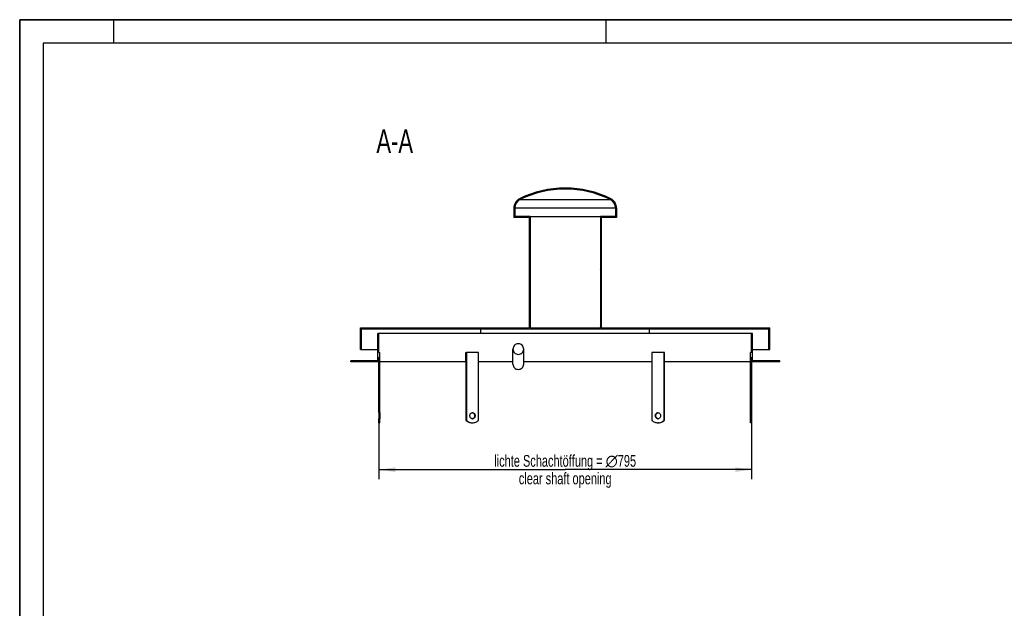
# Model space of a CAD drawing. Header units: millimetres. Extents: x 0 to 4200, y 0 to 2970.
# Tile 1 of 3: x 0 to 2100, y 1716 to 2970. Entities that reach past the tile are written whole.
import ezdxf

# ---------------------------------------------------------------- set-up
doc = ezdxf.new("R2010")
doc.units = ezdxf.units.MM
doc.header["$LTSCALE"] = 231
doc.layers.get('0').update_dxf_attribs({"linetype": 'CONTINUOUS'})
for name, color, linetype in [('005_AXIS', 7, 'CONTINUOUS'), ('050_DIMENSIONING', 7, 'CONTINUOUS'), ('052_SYMBOLS', 7, 'CONTINUOUS')]:
    doc.layers.add(name, color=color, linetype=linetype)
doc.styles.get("Standard").update_dxf_attribs({"font": 'txt', "width": 0.7})
doc.dimstyles.new('DIMSTYLE_1', dxfattribs={"dimtxt": 25, "dimasz": 35, "dimexe": 2, "dimexo": 1, "dimtad": 1, "dimdec": 1, "dimtxsty": 'Standard', "dimblk": '_FILLED', "dimblk1": '_FILLED', "dimblk2": '_FILLED', "dimcen": 0.09, "dimazin": 2, "dimtp": 0.8, "dimtm": 0.8, "dimtfac": 1, "dimtdec": 1, "dimtofl": 0, "dimtmove": 0, "dimatfit": 3, "dimldrblk": '_FILLED', "dimfxl": 1, "dimtolj": 1, "dimarcsym": 0})

# ---------------------------------------------------------------- blocks, each defined once
blk = doc.blocks.new('_FILLED')
at = {"color": 0, "linetype": 'ByBlock'}
blk.add_solid([(0, 0), (-1, 0.1428571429), (-1, -0.1428571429)], dxfattribs=at)
blk = doc.blocks.new('*D2')
at = {"layer": '050_DIMENSIONING', "color": 2, "linetype": 'Continuous', "transparency": 16777216}
for p, q in [((765.9848874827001, 2251.2511415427), (765.9848874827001, 1991.2511415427)), ((1560.9848874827, 2251.2511415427), (1560.9848874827, 1991.2511415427)), ((765.9848874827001, 2011.2511415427), (1163.4848874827, 2011.2511415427)), ((1560.9848874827, 2011.2511415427), (1163.4848874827, 2011.2511415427))]:
    blk.add_line(p, q, dxfattribs=at)
at = {"layer": '050_DIMENSIONING', "color": 2, "linetype": 'Continuous', "transparency": 16777216, "xscale": 35, "yscale": 35, "zscale": 35, "rotation": 180}
blk.add_blockref('_FILLED', (765.9848874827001, 2011.2511415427), dxfattribs=at)
at = {"layer": '050_DIMENSIONING', "color": 2, "linetype": 'Continuous', "transparency": 16777216, "xscale": 35, "yscale": 35, "zscale": 35}
blk.add_blockref('_FILLED', (1560.9848874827, 2011.2511415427), dxfattribs=at)
at = {"layer": '050_DIMENSIONING', "color": 2, "linetype": 'Continuous', "transparency": 16777216, "insert": (1163.4848874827, 2042.5011415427), "char_height": 25, "width": 717.3214285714, "attachment_point": 2, "line_spacing_factor": 0.9}
blk.add_mtext('lichte Schachtöffung = \\fgdt;{\\W1.0;{\\fgdt;n}}\\ftxt;795\\Pclear shaft opening', dxfattribs=at)

msp = doc.modelspace()

# ---------------------------------------------------------------- hatches: boundary and pattern name
at = {"linetype": 'Continuous'}
h = msp.add_hatch(dxfattribs=at)
h.set_pattern_fill('ANSI31', color=2, style=0, pattern_type=2)
h.set_pattern_definition([(45, (1163.4848874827, 2241.2511415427), (-60.3113850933, 60.3113850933), [])])
edge = h.paths.add_edge_path()
edge.add_line((1562.9848874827, 2301.2511415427), (1560.9848874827, 2301.2511415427))
edge.add_line((1562.9848874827, 2243.2511415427), (1562.9848874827, 2301.2511415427))
edge.add_line((1620.9848874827, 2243.2511415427), (1562.9848874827, 2243.2511415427))
edge.add_line((1620.9848874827, 2241.2511415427), (1620.9848874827, 2243.2511415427))
edge.add_line((1620.9848874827, 2241.2511415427), (1560.9848874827, 2241.2511415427))
edge.add_line((1560.9848874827, 2132.7511415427), (1560.9848874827, 2241.2511415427))
edge.add_line((1560.9848874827, 2132.7511415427), (1558.9848874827, 2132.7511415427))
edge.add_line((1558.9848874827, 2132.7511415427), (1558.9848874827, 2261.2511415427))
edge.add_line((1560.9848874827, 2261.2511415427), (1558.9848874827, 2261.2511415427))
edge.add_line((1560.9848874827, 2261.2511415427), (1560.9848874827, 2301.2511415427))
edge = h.paths.add_edge_path()
edge.add_line((765.9848874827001, 2301.2511415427), (763.9848874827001, 2301.2511415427))
edge.add_line((765.9848874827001, 2261.2511415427), (765.9848874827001, 2301.2511415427))
edge.add_line((765.9848874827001, 2261.2511415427), (767.9848874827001, 2261.2511415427))
edge.add_line((767.9848874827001, 2132.7511415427), (767.9848874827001, 2261.2511415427))
edge.add_line((765.9848874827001, 2132.7511415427), (767.9848874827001, 2132.7511415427))
edge.add_line((765.9848874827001, 2132.7511415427), (765.9848874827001, 2241.2511415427))
edge.add_line((765.9848874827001, 2241.2511415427), (705.9848874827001, 2241.2511415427))
edge.add_line((705.9848874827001, 2241.2511415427), (705.9848874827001, 2243.2511415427))
edge.add_line((763.9848874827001, 2243.2511415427), (705.9848874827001, 2243.2511415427))
edge.add_line((763.9848874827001, 2243.2511415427), (763.9848874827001, 2301.2511415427))
edge = h.paths.add_edge_path()
edge.add_line((765.9848874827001, 2111.2511415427), (765.9848874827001, 2119.7511415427))
edge.add_line((765.9848874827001, 2119.7511415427), (767.9848874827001, 2119.7511415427))
edge.add_line((767.9848874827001, 2111.2511415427), (767.9848874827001, 2119.7511415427))
edge.add_line((765.9848874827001, 2111.2511415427), (767.9848874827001, 2111.2511415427))
edge = h.paths.add_edge_path()
edge.add_line((1560.9848874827, 2111.2511415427), (1560.9848874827, 2119.7511415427))
edge.add_line((1560.9848874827, 2111.2511415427), (1558.9848874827, 2111.2511415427))
edge.add_line((1558.9848874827, 2111.2511415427), (1558.9848874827, 2119.7511415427))
edge.add_line((1560.9848874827, 2119.7511415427), (1558.9848874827, 2119.7511415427))
edge = h.paths.add_edge_path()
edge.add_line((726.9848874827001, 2267.2511415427), (728.9848874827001, 2267.2511415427))
edge.add_line((726.9848874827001, 2267.2511415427), (726.9848874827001, 2313.2511415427))
edge.add_line((726.9848874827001, 2313.2511415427), (1086.4848874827, 2313.2511415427))
edge.add_line((1086.4848874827, 2548.8262105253), (1086.4848874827, 2313.2511415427))
edge.add_line((1086.4848874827, 2548.8262105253), (1053.9848874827, 2548.8262105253))
edge.add_line((1053.9848874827, 2568.8262105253), (1053.9848874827, 2548.8262105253))
edge.add_arc((1075.8848874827, 2568.8262105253), 21.9, 116.373385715, 180)
edge.add_arc((1163.4848874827, 2392.1511415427), 219.1, 90, 116.373385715)
edge.add_arc((1163.4848874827, 2392.1511415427), 219.1, 423.626614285, 450, ccw=False)
edge.add_arc((1251.0848874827, 2568.8262105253), 21.9, 360, 423.626614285, ccw=False)
edge.add_line((1272.9848874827, 2568.8262105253), (1272.9848874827, 2548.8262105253))
edge.add_line((1272.9848874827, 2548.8262105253), (1240.4848874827, 2548.8262105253))
edge.add_line((1240.4848874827, 2548.8262105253), (1240.4848874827, 2313.2511415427))
edge.add_line((1240.4848874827, 2313.2511415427), (1599.9848874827, 2313.2511415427))
edge.add_line((1599.9848874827, 2267.2511415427), (1599.9848874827, 2313.2511415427))
edge.add_line((1597.9848874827, 2267.2511415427), (1599.9848874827, 2267.2511415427))
edge.add_line((1597.9848874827, 2267.2511415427), (1597.9848874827, 2311.2511415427))
edge.add_line((728.9848874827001, 2311.2511415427), (1597.9848874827, 2311.2511415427))
edge.add_line((728.9848874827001, 2267.2511415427), (728.9848874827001, 2311.2511415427))
edge.add_line((1088.4848874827, 2313.2511415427), (1238.4848874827, 2313.2511415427))
edge.add_line((1238.4848874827, 2550.8262105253), (1238.4848874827, 2313.2511415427))
edge.add_line((1270.9848874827, 2550.8262105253), (1238.4848874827, 2550.8262105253))
edge.add_line((1270.9848874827, 2568.8262105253), (1270.9848874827, 2550.8262105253))
edge.add_arc((1251.0848874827, 2568.8262105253), 19.9, 360, 423.626614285, ccw=False)
edge.add_arc((1163.4848874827, 2392.1511415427), 217.1, 423.626614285, 450, ccw=False)
edge.add_arc((1163.4848874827, 2392.1511415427), 217.1, 90, 116.373385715)
edge.add_arc((1075.8848874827, 2568.8262105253), 19.9, 116.373385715, 180)
edge.add_line((1055.9848874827, 2568.8262105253), (1055.9848874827, 2550.8262105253))
edge.add_line((1088.4848874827, 2550.8262105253), (1055.9848874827, 2550.8262105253))
edge.add_line((1088.4848874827, 2550.8262105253), (1088.4848874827, 2313.2511415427))

# ---------------------------------------------------------------- linework, layer by layer
at = {"color": 7, "linetype": 'Continuous'}
for p, q in [((0, 2970), (4200, 2970)), ((0, 0), (0, 2970)), ((1053.9848874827, 2568.8262105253), (1053.9848874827, 2548.8262105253)), ((1055.9848874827, 2568.8262105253), (1055.9848874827, 2550.8262105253)), ((1270.9848874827, 2568.8262105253), (1270.9848874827, 2550.8262105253)), ((1272.9848874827, 2568.8262105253), (1272.9848874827, 2548.8262105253)), ((1086.4848874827, 2548.8262105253), (1053.9848874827, 2548.8262105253)), ((1088.4848874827, 2550.8262105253), (1055.9848874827, 2550.8262105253)), ((1086.4848874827, 2548.8262105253), (1086.4848874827, 2313.2511415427)), ((1088.4848874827, 2550.8262105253), (1088.4848874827, 2313.2511415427)), ((1088.4848874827, 2550.8262105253), (1238.4848874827, 2550.8262105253)), ((1238.4848874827, 2550.8262105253), (1238.4848874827, 2313.2511415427)), ((1270.9848874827, 2550.8262105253), (1238.4848874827, 2550.8262105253)), ((1272.9848874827, 2548.8262105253), (1240.4848874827, 2548.8262105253)), ((1240.4848874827, 2548.8262105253), (1240.4848874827, 2313.2511415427)), ((726.9848874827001, 2267.2511415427), (726.9848874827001, 2313.2511415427)), ((726.9848874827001, 2313.2511415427), (1086.4848874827, 2313.2511415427)), ((728.9848874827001, 2267.2511415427), (728.9848874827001, 2311.2511415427)), ((728.9848874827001, 2311.2511415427), (1597.9848874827, 2311.2511415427)), ((983.5090946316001, 2301.2511415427), (983.5090946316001, 2311.2511415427)), ((1088.4848874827, 2313.2511415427), (1238.4848874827, 2313.2511415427)), ((1240.4848874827, 2313.2511415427), (1599.9848874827, 2313.2511415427)), ((1343.4606803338, 2301.2511415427), (1343.4606803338, 2311.2511415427)), ((1597.9848874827, 2267.2511415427), (1597.9848874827, 2311.2511415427)), ((1599.9848874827, 2267.2511415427), (1599.9848874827, 2313.2511415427)), ((765.9848874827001, 2301.2511415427), (763.9848874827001, 2301.2511415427)), ((763.9848874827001, 2243.2511415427), (763.9848874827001, 2301.2511415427)), ((1560.9848874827, 2301.2511415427), (765.9848874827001, 2301.2511415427)), ((765.9848874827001, 2261.2511415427), (765.9848874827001, 2301.2511415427)), ((1562.9848874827, 2301.2511415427), (1560.9848874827, 2301.2511415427)), ((1560.9848874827, 2261.2511415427), (1560.9848874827, 2301.2511415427)), ((1562.9848874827, 2243.2511415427), (1562.9848874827, 2301.2511415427)), ((1051.9848874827, 2236.2511415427), (1051.9848874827, 2268.2511415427)), ((1074.9848874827, 2236.2511415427), (1074.9848874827, 2268.2511415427)), ((726.9848874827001, 2267.2511415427), (728.9848874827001, 2267.2511415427)), ((728.9848874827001, 2267.2511415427), (763.9848874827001, 2267.2511415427)), ((765.9848874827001, 2261.2511415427), (767.9848874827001, 2261.2511415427)), ((767.9848874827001, 2132.7511415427), (767.9848874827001, 2261.2511415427)), ((1560.9848874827, 2261.2511415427), (1558.9848874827, 2261.2511415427)), ((1558.9848874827, 2132.7511415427), (1558.9848874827, 2261.2511415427)), ((1562.9848874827, 2267.2511415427), (1597.9848874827, 2267.2511415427)), ((1597.9848874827, 2267.2511415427), (1599.9848874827, 2267.2511415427)), ((763.9848874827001, 2243.2511415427), (705.9848874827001, 2243.2511415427)), ((705.9848874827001, 2241.2511415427), (705.9848874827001, 2243.2511415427)), ((765.9848874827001, 2241.2511415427), (705.9848874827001, 2241.2511415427)), ((765.9848874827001, 2132.7511415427), (765.9848874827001, 2241.2511415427)), ((1620.9848874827, 2241.2511415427), (1560.9848874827, 2241.2511415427)), ((1560.9848874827, 2132.7511415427), (1560.9848874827, 2241.2511415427)), ((1620.9848874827, 2243.2511415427), (1562.9848874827, 2243.2511415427)), ((1620.9848874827, 2241.2511415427), (1620.9848874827, 2243.2511415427)), ((765.9848874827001, 2132.7511415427), (765.9848874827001, 2126.2511415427)), ((765.9848874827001, 2132.7511415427), (767.9848874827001, 2132.7511415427)), ((765.9848874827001, 2126.2511415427), (765.9848874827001, 2119.7511415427)), ((767.9848874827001, 2132.7511415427), (767.9848874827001, 2126.2511415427)), ((767.9848874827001, 2126.2511415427), (767.9848874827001, 2119.7511415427)), ((1560.9848874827, 2132.7511415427), (1558.9848874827, 2132.7511415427)), ((1558.9848874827, 2126.2511415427), (1558.9848874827, 2132.7511415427)), ((1558.9848874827, 2119.7511415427), (1558.9848874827, 2126.2511415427)), ((1560.9848874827, 2126.2511415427), (1560.9848874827, 2132.7511415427)), ((1560.9848874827, 2119.7511415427), (1560.9848874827, 2126.2511415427)), ((765.9848874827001, 2111.2511415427), (765.9848874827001, 2119.7511415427)), ((765.9848874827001, 2119.7511415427), (767.9848874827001, 2119.7511415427)), ((765.9848874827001, 2111.2511415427), (767.9848874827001, 2111.2511415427)), ((767.9848874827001, 2111.2511415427), (767.9848874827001, 2119.7511415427)), ((964.7348874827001, 2111.2511415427), (965.7348874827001, 2111.2511415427)), ((1362.2348874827, 2111.2511415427), (1361.2348874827, 2111.2511415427)), ((1560.9848874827, 2119.7511415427), (1558.9848874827, 2119.7511415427)), ((1558.9848874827, 2111.2511415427), (1558.9848874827, 2119.7511415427)), ((1560.9848874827, 2111.2511415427), (1558.9848874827, 2111.2511415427)), ((1560.9848874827, 2111.2511415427), (1560.9848874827, 2119.7511415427))]:
    msp.add_line(p, q, dxfattribs=at)
at = {"color": 3, "linetype": 'Continuous'}
for p, q in [((0, 2970), (0, 0)), ((4200, 2970), (0, 2970)), ((200, 2970), (200, 2920)), ((1250, 2970), (1250, 2920))]:
    msp.add_line(p, q, dxfattribs=at)
at = {"color": 5, "linetype": 'Continuous'}
for p, q in [((50, 2920), (50, 50)), ((4150, 2920), (50, 2920))]:
    msp.add_line(p, q, dxfattribs=at)
at = {"color": 9, "linetype": 'Continuous'}
for p, q in [((1067.0449280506, 2586.6549826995), (1259.9248469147, 2586.6549826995)), ((1055.9848874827, 2568.8262105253), (1270.9848874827, 2568.8262105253))]:
    msp.add_line(p, q, dxfattribs=at)
at = {"color": 7, "linetype": 'Continuous'}
for centre, radius, start, end in [((1163.4848874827, 2392.1511415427), 219.1, 90, 116.373385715), ((1163.4848874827, 2392.1511415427), 217.1, 90, 116.373385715), ((1163.4848874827, 2392.1511415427), 219.1, 63.62661428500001, 90), ((1163.4848874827, 2392.1511415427), 217.1, 63.62661428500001, 90), ((1075.8848874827, 2568.8262105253), 21.9, 116.373385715, 180), ((1075.8848874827, 2568.8262105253), 19.9, 116.373385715, 180), ((1251.0848874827, 2568.8262105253), 19.9, 0, 63.62661428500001), ((1251.0848874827, 2568.8262105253), 21.9, 0, 63.62661428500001)]:
    msp.add_arc(centre, radius, start, end, dxfattribs=at)
for points, knots in [([(1063.4848874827, 2279.655753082), (1061.9896653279, 2279.655753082), (1058.9702425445, 2279.063977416), (1055.1480400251, 2276.5295387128), (1052.5850853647, 2272.7386698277), (1051.9848874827, 2269.7349018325), (1051.9848874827, 2268.2511415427)], [0, 0, 0, 0, 0.2509611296, 0.5013603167, 0.7509626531, 1, 1, 1, 1]), ([(1051.9848874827, 2268.2511415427), (1051.9848874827, 2266.7673812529), (1052.5850853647, 2263.7636132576), (1055.1480400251, 2259.9727443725), (1058.9702425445, 2257.4383056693), (1061.9896653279, 2256.8465300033), (1063.4848874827, 2256.8465300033)], [0, 0, 0, 0, 0.2490373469, 0.4986396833, 0.7490388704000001, 1, 1, 1, 1]), ([(1074.9848874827, 2268.2511415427), (1074.9848874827, 2269.7349018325), (1074.3846896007, 2272.7386698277), (1071.8217349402, 2276.5295387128), (1067.9995324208, 2279.063977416), (1064.9801096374, 2279.655753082), (1063.4848874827, 2279.655753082)], [0, 0, 0, 0, 0.2490373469, 0.4986396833, 0.7490388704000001, 1, 1, 1, 1]), ([(1063.4848874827, 2256.8465300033), (1064.9801096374, 2256.8465300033), (1067.9995324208, 2257.4383056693), (1071.8217349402, 2259.9727443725), (1074.3846896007, 2263.7636132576), (1074.9848874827, 2266.7673812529), (1074.9848874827, 2268.2511415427)], [0, 0, 0, 0, 0.2509611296, 0.5013603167, 0.7509626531, 1, 1, 1, 1]), ([(1051.9848874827, 2236.2511415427), (1051.9848874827, 2234.7673812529), (1052.5850853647, 2231.7636132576), (1055.1480400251, 2227.9727443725), (1058.9702425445, 2225.4383056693), (1061.9896653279, 2224.8465300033), (1063.4848874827, 2224.8465300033)], [0, 0, 0, 0, 0.2490373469, 0.4986396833, 0.7490388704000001, 1, 1, 1, 1]), ([(1063.4848874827, 2224.8465300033), (1064.9801096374, 2224.8465300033), (1067.9995324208, 2225.4383056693), (1071.8217349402, 2227.9727443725), (1074.3846896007, 2231.7636132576), (1074.9848874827, 2234.7673812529), (1074.9848874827, 2236.2511415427)], [0, 0, 0, 0, 0.2509611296, 0.5013603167, 0.7509626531, 1, 1, 1, 1])]:
    msp.add_open_spline(points, degree=3, knots=knots, dxfattribs=at)
at = {"layer": '005_AXIS', "color": 7, "linetype": 'Continuous'}
for p, q in [((951.8860662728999, 2261.2511415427), (952.7445064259, 2261.2511415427)), ((951.8860662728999, 2241.2511415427), (951.8860662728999, 2261.2511415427)), ((978.7252685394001, 2261.2511415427), (952.7445064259, 2261.2511415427)), ((952.7445064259, 2261.2511415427), (952.7445064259, 2116.2511415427)), ((978.7252685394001, 2116.2511415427), (978.7252685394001, 2261.2511415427)), ((1374.2252685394, 2261.2511415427), (1348.2445064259, 2261.2511415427)), ((1348.2445064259, 2261.2511415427), (1348.2445064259, 2116.2511415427)), ((1375.0837086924, 2261.2511415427), (1374.2252685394, 2261.2511415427)), ((1374.2252685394, 2116.2511415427), (1374.2252685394, 2261.2511415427)), ((1375.0837086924, 2241.2511415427), (1375.0837086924, 2261.2511415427)), ((951.8860662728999, 2241.2511415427), (767.9848874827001, 2241.2511415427)), ((951.7445064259, 2241.2511415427), (951.7445064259, 2116.2511415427)), ((1051.9848874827, 2241.2511415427), (978.7252685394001, 2241.2511415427)), ((1348.2445064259, 2241.2511415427), (1074.9848874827, 2241.2511415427)), ((1558.9848874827, 2241.2511415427), (1375.0837086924, 2241.2511415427)), ((1375.2252685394, 2116.2511415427), (1375.2252685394, 2241.2511415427)), ((951.7445064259, 2116.2511415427), (952.7445064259, 2116.2511415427)), ((1375.2252685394, 2116.2511415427), (1374.2252685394, 2116.2511415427))]:
    msp.add_line(p, q, dxfattribs=at)
for centre, radius, start, end in [((964.7301975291, 2127.829948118), 4.9214476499, 78.4930229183, 84.1119427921), ((1362.2395774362, 2127.829948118), 4.9214476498, 95.8880572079, 101.5069770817), ((965.7350493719, 2130.0106479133), 18.7595057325, 266.9497342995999, 269.9995055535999), ((964.7301975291, 2124.6723349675), 4.9214476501, 275.888057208, 281.5069770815), ((1361.2347255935, 2130.0106479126), 18.7595057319, 270.0004944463, 273.0502657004), ((1362.2395774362, 2124.6723349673), 4.9214476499, 258.4930229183, 264.1119427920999)]:
    msp.add_arc(centre, radius, start, end, dxfattribs=at)
for points, knots in [([(960.1057223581, 2126.2511415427), (960.1057223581, 2127.0925013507), (960.3860565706, 2128.7604849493), (961.6070069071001, 2130.9132691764), (963.4733994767, 2132.3932287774), (964.9981275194, 2132.7511415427), (965.7348874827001, 2132.7511415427)], [0, 0, 0, 0, 0.2663280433, 0.5234002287, 0.76678249, 1, 1, 1, 1]), ([(965.7348874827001, 2119.7511415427), (964.9981275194, 2119.7511415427), (963.4733994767, 2120.1090543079), (961.6070069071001, 2121.5890139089), (960.3860565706, 2123.7417981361), (960.1057223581, 2125.4097817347), (960.1057223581, 2126.2511415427)], [0, 0, 0, 0, 0.23321751, 0.4765997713, 0.7336719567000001, 1, 1, 1, 1]), ([(965.7119636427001, 2132.6524767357), (966.3628968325, 2132.5199990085), (967.6503728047, 2131.9693767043), (969.1649998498, 2130.4714925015), (970.1411244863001, 2128.4892255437), (970.3640526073, 2127.0008150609), (970.3640526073, 2126.2511415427)], [0, 0, 0, 0, 0.2340907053, 0.4790515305, 0.7358157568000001, 1, 1, 1, 1]), ([(970.3640526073, 2126.2511415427), (970.3640526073, 2125.5014680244), (970.1411244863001, 2124.0130575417), (969.1649998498, 2122.0307905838), (967.6503728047, 2120.5329063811), (966.3628968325, 2119.9822840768), (965.7119636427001, 2119.8498063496)], [0, 0, 0, 0, 0.2641842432, 0.5209484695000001, 0.7659092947, 1, 1, 1, 1]), ([(965.7348874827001, 2132.7511415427), (966.4716474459, 2132.7511415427), (967.9963754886, 2132.3932287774), (969.8627680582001, 2130.9132691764), (971.0837183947, 2128.7604849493), (971.3640526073, 2127.0925013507), (971.3640526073, 2126.2511415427)], [0, 0, 0, 0, 0.23321751, 0.4765997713, 0.7336719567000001, 1, 1, 1, 1]), ([(971.3640526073, 2126.2511415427), (971.3640526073, 2125.4097817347), (971.0837183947, 2123.7417981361), (969.8627680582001, 2121.5890139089), (967.9963754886, 2120.1090543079), (966.4716474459, 2119.7511415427), (965.7348874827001, 2119.7511415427)], [0, 0, 0, 0, 0.2663280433, 0.5234002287, 0.76678249, 1, 1, 1, 1]), ([(1355.6057223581, 2126.2511415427), (1355.6057223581, 2127.0925013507), (1355.8860565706, 2128.7604849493), (1357.1070069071, 2130.9132691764), (1358.9733994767, 2132.3932287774), (1360.4981275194, 2132.7511415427), (1361.2348874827, 2132.7511415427)], [0, 0, 0, 0, 0.2663280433, 0.5234002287, 0.76678249, 1, 1, 1, 1]), ([(1361.2348874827, 2119.7511415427), (1360.4981275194, 2119.7511415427), (1358.9733994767, 2120.1090543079), (1357.1070069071, 2121.5890139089), (1355.8860565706, 2123.7417981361), (1355.6057223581, 2125.4097817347), (1355.6057223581, 2126.2511415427)], [0, 0, 0, 0, 0.23321751, 0.4765997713, 0.7336719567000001, 1, 1, 1, 1]), ([(1356.6057223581, 2126.2511415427), (1356.6057223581, 2127.0008150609), (1356.828650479, 2128.4892255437), (1357.8047751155, 2130.4714925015), (1359.3194021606, 2131.9693767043), (1360.6068781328, 2132.5199990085), (1361.2578113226, 2132.6524767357)], [0, 0, 0, 0, 0.2641842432, 0.5209484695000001, 0.7659092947, 1, 1, 1, 1]), ([(1361.2578113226, 2119.8498063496), (1360.6068781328, 2119.9822840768), (1359.3194021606, 2120.5329063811), (1357.8047751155, 2122.0307905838), (1356.828650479, 2124.0130575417), (1356.6057223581, 2125.5014680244), (1356.6057223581, 2126.2511415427)], [0, 0, 0, 0, 0.2340907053, 0.4790515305, 0.7358157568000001, 1, 1, 1, 1]), ([(1361.2348874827, 2132.7511415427), (1361.9716474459, 2132.7511415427), (1363.4963754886, 2132.3932287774), (1365.3627680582, 2130.9132691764), (1366.5837183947, 2128.7604849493), (1366.8640526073, 2127.0925013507), (1366.8640526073, 2126.2511415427)], [0, 0, 0, 0, 0.23321751, 0.4765997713, 0.7336719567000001, 1, 1, 1, 1]), ([(1366.8640526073, 2126.2511415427), (1366.8640526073, 2125.4097817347), (1366.5837183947, 2123.7417981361), (1365.3627680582, 2121.5890139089), (1363.4963754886, 2120.1090543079), (1361.9716474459, 2119.7511415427), (1361.2348874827, 2119.7511415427)], [0, 0, 0, 0, 0.2663280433, 0.5234002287, 0.76678249, 1, 1, 1, 1]), ([(951.7445064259, 2116.2511415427), (952.6618942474, 2115.4566603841), (954.61160397, 2114.0296650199), (957.8327753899, 2112.4412252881), (961.2364438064, 2111.4694197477), (963.5738745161, 2111.2511421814), (964.7348874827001, 2111.2511421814)], [0, 0, 0, 0, 0.2563361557, 0.5074812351, 0.7547692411, 1, 1, 1, 1]), ([(952.7445064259, 2116.2511415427), (954.4277247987, 2114.7934316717), (958.2080535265, 2112.4028842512), (962.5787938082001, 2111.3927174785), (964.7368178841, 2111.2777199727)], [0, 0, 0, 0, 0.5074756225, 1, 1, 1, 1]), ([(965.7348874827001, 2111.2511421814), (966.8959004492, 2111.2511421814), (969.2333311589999, 2111.4694197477), (972.6369995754, 2112.4412252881), (975.8581709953, 2114.0296650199), (977.8078807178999, 2115.4566603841), (978.7252685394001, 2116.2511415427)], [0, 0, 0, 0, 0.2452307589, 0.4925187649, 0.7436638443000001, 1, 1, 1, 1]), ([(1348.2445064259, 2116.2511415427), (1349.1618942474, 2115.4566603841), (1351.11160397, 2114.0296650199), (1354.3327753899, 2112.4412252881), (1357.7364438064, 2111.4694197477), (1360.0738745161, 2111.2511421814), (1361.2348874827, 2111.2511421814)], [0, 0, 0, 0, 0.2563361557, 0.5074812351, 0.7547692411, 1, 1, 1, 1]), ([(1362.2329570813, 2111.2777199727), (1364.3909811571, 2111.3927174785), (1368.7617214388, 2112.4028842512), (1372.5420501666, 2114.7934316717), (1374.2252685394, 2116.2511415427)], [0, 0, 0, 0, 0.4925243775, 1, 1, 1, 1]), ([(1362.2348874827, 2111.2511421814), (1363.3959004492, 2111.2511421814), (1365.733331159, 2111.4694197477), (1369.1369995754, 2112.4412252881), (1372.3581709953, 2114.0296650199), (1374.3078807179, 2115.4566603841), (1375.2252685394, 2116.2511415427)], [0, 0, 0, 0, 0.2452307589, 0.4925187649, 0.7436638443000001, 1, 1, 1, 1])]:
    msp.add_open_spline(points, degree=3, knots=knots, dxfattribs=at)

# ---------------------------------------------------------------- texts
at = {"layer": '052_SYMBOLS', "color": 2, "linetype": 'Continuous', "insert": (838.8698613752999, 2736.2511415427), "char_height": 50, "width": 182.1428571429, "attachment_point": 3, "line_spacing_factor": 0.9}
msp.add_mtext('A-A', dxfattribs=at)

# ---------------------------------------------------------------- dimensions: what is measured, and where the dimension line sits
at = {"layer": '050_DIMENSIONING', "color": 2, "linetype": 'Continuous'}
dim = msp.add_linear_dim(base=(1560.9848874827, 2011.2511415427), p1=(765.9848874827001, 2252.2511415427), p2=(1560.9848874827, 2252.2511415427), text='lichte Schachtöffung = %%c<>\\Pclear shaft opening', dimstyle='DIMSTYLE_1', dxfattribs=at)
dim.commit()
dim.dimension.update_dxf_attribs({"geometry": '*D2', "text_midpoint": (1163.4848874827, 2011.2511415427), "dimtype": 160})

doc.saveas('drawing.dxf')
